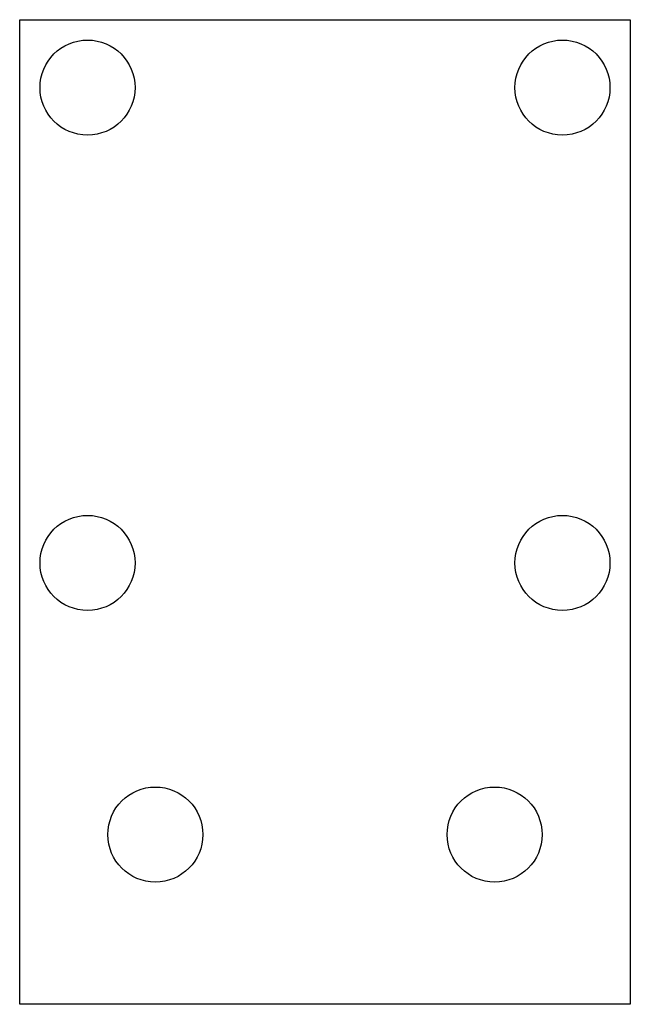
# Model space of a CAD drawing. Extents: x -45 to 45, y -100 to 45.
import ezdxf

# ---------------------------------------------------------------- set-up
doc = ezdxf.new("R2010")
doc.units = 0

msp = doc.modelspace()

# ---------------------------------------------------------------- linework, layer by layer
for p, q in [((-45, -100), (-45, 45)), ((-45, 45), (45, 45)), ((45, 45), (45, -100)), ((45, -100), (-45, -100))]:
    msp.add_line(p, q)
at = {"layer": 'PS_SOLID'}
for centre in [(-35, 35), (35, 35), (-35, -35), (35, -35), (-25, -75), (25, -75)]:
    msp.add_circle(centre, 7, dxfattribs=at)

doc.saveas('drawing.dxf')
